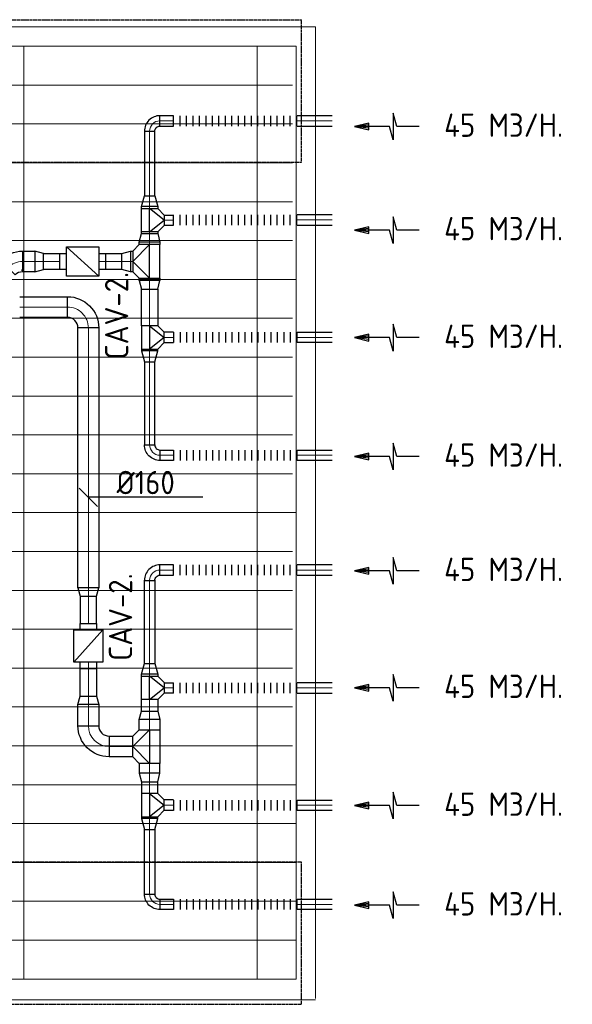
# Model space of a CAD drawing. Header units: millimetres. Extents: x -73785 to 23627, y 5976 to 52620.
# Tile 56 of 56: x -4920 to -656, y 43951 to 51551. Entities that reach past the tile are written whole.
import ezdxf

# ---------------------------------------------------------------- set-up
doc = ezdxf.new("R2010")
doc.units = ezdxf.units.MM
doc.linetypes.add('HIDDEN', pattern=[9.525, 6.35, -3.175])
for name, color, linetype in [('4plfd', 254, 'Continuous'), ('BALKEN', 7, 'Continuous'), ('WL570---_RETOUR', 100, 'Continuous'), ('WL570---_TOEVOER', 200, 'Continuous'), ('WM570---_RETOUR', 2, 'Continuous')]:
    doc.layers.add(name, color=color, linetype=linetype)
doc.layers.add('WL570---_BESTAAND-HARTLIJN', color=161, linetype='Continuous', lineweight=0)
doc.layers.add('WL570---_BESTAAND-TOEVOER', color=180, linetype='Continuous', lineweight=0)
doc.styles.add('MAATVOERING', font='ISO')

# ---------------------------------------------------------------- blocks, each defined once
blk = doc.blocks.new('Groep-45')
at = {"color": 8, "linetype": 'Continuous', "lineweight": 13}
for p, q in [((-10904.9, 49299.1), (-4181.9, 49299.1)), ((-10904.9, 48999.1), (-4181.9, 48999.1)), ((-10904.9, 48699.1), (-4181.9, 48699.1)), ((-10904.9, 48399.1), (-4181.9, 48399.1)), ((-10904.9, 48399.1), (-4181.9, 48399.1)), ((-10904.9, 48099.1), (-4181.9, 48099.1)), ((-10904.9, 47799.1), (-4181.9, 47799.1)), ((-10904.9, 47499.1), (-4181.9, 47499.1)), ((-10904.9, 47199.1), (-4181.9, 47199.1)), ((-10904.9, 46899.1), (-4181.9, 46899.1)), ((-10904.9, 46599.1), (-4181.9, 46599.1))]:
    blk.add_line(p, q, dxfattribs=at)
blk = doc.blocks.new('Groep-50')
at = {"color": 8, "linetype": 'Continuous', "lineweight": 13}
for p, q in [((-73304.9, 50349.1), (-4004.9, 50349.1)), ((-4004.9, 50349.1), (-4004.9, 42849.1)), ((-73154.9, 50199.1), (-4154.9, 50199.1)), ((-6254.9, 50199.1), (-6254.9, 42999.1)), ((-5954.9, 50199.1), (-4154.9, 50199.1)), ((-4454.9, 50199.1), (-4454.9, 42999.1)), ((-4154.9, 50199.1), (-4154.9, 42999.1)), ((-4154.9, 50199.1), (-4154.9, 42999.1)), ((-11437.9, 49899.1), (-4181.9, 49899.1)), ((-11437.9, 49599.1), (-4181.9, 49599.1)), ((-10904.9, 48399.1), (-4154.9, 48399.1)), ((-10904.9, 46599.1), (-4154.9, 46599.1)), ((-11437.9, 46299.1), (-4181.9, 46299.1)), ((-11437.9, 45999.1), (-4181.9, 45999.1)), ((-11437.9, 45699.1), (-4181.9, 45699.1)), ((-11437.9, 45399.1), (-4181.9, 45399.1)), ((-11437.9, 45099.1), (-4181.9, 45099.1)), ((-11882.7, 44799.1), (-4181.9, 44799.1)), ((-11654.9, 44499.1), (-4154.9, 44499.1)), ((-11654.9, 44199.1), (-4154.9, 44199.1)), ((-11654.9, 43899.1), (-4154.9, 43899.1)), ((-11654.9, 43599.1), (-4154.9, 43599.1)), ((-4154.9, 43299.1), (-11654.9, 43299.1)), ((-4154.9, 42999.1), (-36705.1, 42999.1)), ((-4004.9, 42838.3), (-36705.1, 42838.3))]:
    blk.add_line(p, q, dxfattribs=at)
at = {"color": 8}
blk.add_blockref('Groep-45', (0, 0), dxfattribs=at)
blk = doc.blocks.new('Block plafond 2e verd')
at = {"layer": '4plfd'}
blk.add_blockref('Groep-50', (73180, -19000), dxfattribs=at)
blk = doc.blocks.new('OBO16000090H')
blk.add_lwpolyline([(80, -160, 0.414214), (-160, 80), (-160, -80, -0.414214), (-80, -160)], format="xyb", close=True)
at = {"invisible_edges": 15}
for points in [[(-146.1, -81.2), (-118.3, 76.4), (-160, 80), (-160, -80)], [(-132.6, -84.8), (-77.9, 65.5), (-118.3, 76.4), (-146.1, -81.2)], [(-120, -90.7), (-40, 47.8), (-77.9, 65.5), (-132.6, -84.8)], [(-108.6, -98.7), (-5.7, 23.9), (-40, 47.8), (-120, -90.7)], [(-98.7, -108.6), (23.9, -5.7), (-5.7, 23.9), (-108.6, -98.7)], [(-90.7, -120), (47.8, -40), (23.9, -5.7), (-98.7, -108.6)], [(-84.8, -132.6), (65.5, -77.9), (47.8, -40), (-90.7, -120)], [(-81.2, -146.1), (76.4, -118.3), (65.5, -77.9), (-84.8, -132.6)], [(-80, -160), (80, -160), (76.4, -118.3), (-81.2, -146.1)]]:
    blk.add_3dface(points, dxfattribs=at)
at = {"layer": 'WL570---_BESTAAND-HARTLIJN'}
blk.add_arc((-160, -160), 160, 0, 90, dxfattribs=at)
blk = doc.blocks.new('OTS16016016000H')
at = {"layer": 'WL570---_RETOUR'}
blk.add_line((-130, 0), (130, 0), dxfattribs=at)
blk.add_lwpolyline([(-130, -80), (130, -80), (130, 80), (80, 130), (-80, 130), (-130, 80)], close=True, dxfattribs=at)
blk.add_lwpolyline([(-130, 0), (0, 130), (130, 0)], dxfattribs=at)
blk = doc.blocks.new('KARO')
for p, q in [((1, 0.5), (0, 0.5)), ((0, -0.5), (1, -0.5))]:
    blk.add_line(p, q)
at = {"invisible_edges": 15}
blk.add_3dface([(0, 0.5), (0, -0.5), (1, -0.5), (1, 0.5)], dxfattribs=at)
at = {"layer": 'WL570---_BESTAAND-HARTLIJN'}
blk.add_line((0, 0), (1, 0), dxfattribs=at)
blk = doc.blocks.new('OSV1601250650G')
blk.add_lwpolyline([(0, -80), (65.3, -62.5), (65.3, 62.5), (0, 80)], close=True)
at = {"layer": 'WL570---_BESTAAND-HARTLIJN'}
blk.add_line((0, 0), (65.3, 0), dxfattribs=at)
blk = doc.blocks.new('OBO8000090H')
blk.add_lwpolyline([(40, -80, 0.414214), (-80, 40), (-80, -40, -0.414214), (-40, -80)], format="xyb", close=True)
at = {"invisible_edges": 15}
for points in [[(-73.1, -40.6), (-59.2, 38.2), (-80, 40), (-80, -40)], [(-66.3, -42.4), (-39, 32.8), (-59.2, 38.2), (-73.1, -40.6)], [(-60, -45.4), (-20, 23.9), (-39, 32.8), (-66.3, -42.4)], [(-54.3, -49.4), (-2.9, 11.9), (-20, 23.9), (-60, -45.4)], [(-49.4, -54.3), (11.9, -2.9), (-2.9, 11.9), (-54.3, -49.4)], [(-45.4, -60), (23.9, -20), (11.9, -2.9), (-49.4, -54.3)], [(-42.4, -66.3), (32.8, -39), (23.9, -20), (-45.4, -60)], [(-40.6, -73.1), (38.2, -59.2), (32.8, -39), (-42.4, -66.3)], [(-40, -80), (40, -80), (38.2, -59.2), (-40.6, -73.1)]]:
    blk.add_3dface(points, dxfattribs=at)
at = {"layer": 'WL570---_BESTAAND-HARTLIJN'}
blk.add_arc((-80, -80), 80, 0, 90, dxfattribs=at)
blk = doc.blocks.new('OTS1251258000H')
at = {"layer": 'WL570---_RETOUR'}
blk.add_line((-90, 0), (90, 0), dxfattribs=at)
blk.add_lwpolyline([(-90, -62.5), (90, -62.5), (90, 62.5), (40, 112.5), (-40, 112.5), (-90, 62.5)], close=True, dxfattribs=at)
blk.add_lwpolyline([(-90, 0), (0, 112.5), (90, 0)], dxfattribs=at)
blk = doc.blocks.new('OSV125800830G')
blk.add_lwpolyline([(0, -62.5), (84, -40), (84, 40), (0, 62.5)], close=True)
at = {"layer": 'WL570---_BESTAAND-HARTLIJN'}
blk.add_line((0, 0), (84, 0), dxfattribs=at)
blk = doc.blocks.new('FLLINE80')
blk.add_line((0, -40), (0, 40))
blk = doc.blocks.new('OEX8000100000')
at = {"rotation": 180}
for p in [(50, 0), (100, 0), (150, 0), (200, 0), (250, 0), (300, 0), (350, 0), (400, 0), (450, 0), (500, 0), (550, 0), (600, 0), (650, 0), (700, 0), (750, 0), (800, 0), (850, 0), (900, 0), (950, 0), (1000, 0)]:
    blk.add_blockref('FLLINE80', p, dxfattribs=at)
blk = doc.blocks.new('AFZPIJL')
for points in [[(0, -10), (0, -6.52), (-2.06, -5.97), (2.06, -5.97), (0, -5.41), (0, 0)], [(-0.26, -2.22), (0, 0)], [(0.26, -2.22), (0, 0)]]:
    blk.add_lwpolyline(points)
blk.add_lwpolyline([(0.52, -2.22), (-0.52, -2.22), (0, 0)], close=True)
blk = doc.blocks.new('OBO16000045H')
blk.add_lwpolyline([(80, -66.3, 0.198912), (9.7, 103.4), (-103.4, -9.7, -0.198912), (-80, -66.3)], format="xyb", close=True)
at = {"invisible_edges": 15}
for points in [[(-98.7, -14.9), (23.9, 88), (9.7, 103.4), (-103.4, -9.7)], [(-94.5, -20.4), (36.6, 71.4), (23.9, 88), (-98.7, -14.9)], [(-90.7, -26.3), (47.8, 53.7), (36.6, 71.4), (-94.5, -20.4)], [(-87.5, -32.5), (57.5, 35.2), (47.8, 53.7), (-90.7, -26.3)], [(-84.8, -38.9), (65.5, 15.8), (57.5, 35.2), (-87.5, -32.5)], [(-82.7, -45.6), (71.8, -4.2), (65.5, 15.8), (-84.8, -38.9)], [(-81.2, -52.4), (76.4, -24.6), (71.8, -4.2), (-82.7, -45.6)], [(-80.3, -59.3), (79.1, -45.4), (76.4, -24.6), (-81.2, -52.4)], [(-80, -66.3), (80, -66.3), (79.1, -45.4), (-80.3, -59.3)]]:
    blk.add_3dface(points, dxfattribs=at)
at = {"layer": 'WL570---_BESTAAND-HARTLIJN'}
blk.add_arc((-160, -66.3), 160, 0, 45, dxfattribs=at)
blk = doc.blocks.new('VBX1251250012525000')
blk.add_lwpolyline([(50, -112.5), (300, -112.5), (300, 112.5), (50, 112.5)], close=True)
for points in [[(50, 62.5), (0, 62.5), (0, -62.5), (50, -62.5)], [(300, -62.5), (350, -62.5), (350, 62.5), (300, 62.5)]]:
    blk.add_lwpolyline(points)
at = {"layer": 'WL570---_BESTAAND-HARTLIJN'}
blk.add_line((300, 0), (350, 0), dxfattribs=at)
at = {"layer": 'WL570---_BESTAAND-TOEVOER'}
blk.add_line((50, -112.5), (300, 112.5), dxfattribs=at)
blk = doc.blocks.new('OSV1601250650K')
blk.add_lwpolyline([(-65.3, -80), (0, -62.5), (0, 62.5), (-65.3, 80)], close=True)
at = {"layer": 'WL570---_BESTAAND-HARTLIJN'}
blk.add_line((-65.3, 0), (0, 0), dxfattribs=at)
blk = doc.blocks.new('MVLINE')
blk.add_line((35.4, -35.4), (-35.4, 35.4))

msp = doc.modelspace()

# ---------------------------------------------------------------- linework, layer by layer
at = {"layer": 'BALKEN', "color": 2, "linetype": 'HIDDEN'}
for p, q in [((-71835, 51551.1), (-2746.7, 51551.1)), ((-2746.7, 50451.1), (-2746.7, 51551.1)), ((-71835, 50451.1), (-2746.7, 50451.1)), ((-53685.9, 45051.1), (-2746.7, 45051.1)), ((-2746.7, 43951.1), (-2746.7, 45051.1)), ((-53685.9, 43951.1), (-2746.7, 43951.1))]:
    msp.add_line(p, q, dxfattribs=at)
at = {"layer": 'WL570---_TOEVOER'}
msp.add_line((-4903.2, 49623.9), (-4903.2, 49611.9), dxfattribs=at)
at = {"layer": 'WM570---_RETOUR'}
msp.add_lwpolyline([(-3507.8, 47865.1), (-3819.6, 47865.1), (-4386.3, 47865.1)], dxfattribs=at)

# ---------------------------------------------------------------- block references
at = {"layer": 'WL570---_RETOUR'}
for name, p, rotation in [('OBO8000090H', (-3917.6, 50770.3), 90), ('OEX8000100000', (-2732.3, 50770.3), 180), ('OEX8000100000', (-2732.3, 50005.3), 180), ('OTS16016016000H', (-3917.6, 49685.6), 90), ('OSV1601250650G', (-3917.6, 49536.8), 270), ('OTS1251258000H', (-3917.6, 49098.9), 270), ('OSV125800830G', (-3917.6, 48994.3), 270), ('OBO8000090H', (-3917.6, 47303.4), 90), ('OEX8000100000', (-2732.3, 47303.4), 180), ('OSV1601250650K', (-4390.6, 47101.5), 270), ('OEX8000100000', (-2732.3, 46393.6), 180), ('OSV1601250650G', (-3917.6, 45734.6), 270), ('OTS1251258000H', (-3917.6, 45489.2), 270), ('OSV125800830G', (-3917.6, 45384.6), 270)]:
    msp.add_blockref(name, p, dxfattribs=dict(at, rotation=rotation))
for name, p, xscale, yscale, zscale, rotation in [('KARO', (-3732.9, 50770.3), 104.6717615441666, 80, 80, 180), ('KARO', (-2508.9, 50770.3), 270.6940397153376, 80, 80, 180), ('AFZPIJL', (-2336.7, 50726.1), -50, 50, 50, 90), ('KARO', (-3917.6, 50690.3), 498.312785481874, 80, 80, 270), ('KARO', (-3917.6, 50093.5), -14.56646699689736, 125, 125, 270), ('KARO', (-2508.9, 50005.3), 270.6940397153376, 80, 80, 180), ('AFZPIJL', (-2336.7, 49927.5), -50, 50, 50, 90), ('KARO', (-3917.6, 49913.5), -14.38825575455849, 125, 125, 90), ('KARO', (-3917.6, 49834.3), -18.61592130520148, 160, 160, 90.0000000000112), ('KARO', (-4898.2, 49684.6), -95.50400958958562, 160, 160, 180), ('KARO', (-4259.1, 49684.6), -126.9871434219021, 125, 125, 180), ('KARO', (-3917.6, 49536.8), -18.89721792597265, 160, 160, 270), ('KARO', (-3917.6, 49188.9), -283.3969514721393, 125, 125, 270), ('KARO', (-4390.6, 49172.8), -2006.212791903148, 160, 160, 90.00000000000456), ('AFZPIJL', (-2336.7, 49096.8), -50, 50, 50, 90), ('KARO', (-3732.9, 49099.2), 72.22950757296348, 80, 80, 180), ('KARO', (-3917.6, 49008.9), 14.56646699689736, 125, 125, 270), ('KARO', (-3917.6, 48268.6), 641.4805336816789, 80, 80, 90), ('AFZPIJL', (-2336.7, 48179.6), -50, 50, 50, 90), ('AFZPIJL', (-2336.7, 47297.3), -50, 50, 50, 90), ('KARO', (-3732.9, 47303.4), 104.6717615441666, 80, 80, 180), ('KARO', (-2508.9, 47303.4), 270.6940397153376, 80, 80, 180), ('KARO', (-3917.6, 47224.1), -641.4805336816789, 80, 80, 90), ('KARO', (-4390.6, 47101.5), 210.0606510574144, 125, 125, 270), ('KARO', (-4390.6, 46330.7), -210.0606510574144, 125, 125, 270), ('KARO', (-3917.6, 46483.9), -14.56646699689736, 125, 125, 270), ('AFZPIJL', (-2336.7, 46394.6), -50, 50, 50, 90), ('KARO', (-2508.9, 46393.6), 270.6940397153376, 80, 80, 180), ('KARO', (-3917.6, 46303.9), -90.13055144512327, 125, 125, 90), ('KARO', (-4390.6, 46101.5), -164.7551327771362, 160, 160, 270.000000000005), ('KARO', (-3917.6, 46070.5), -77.92349494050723, 160, 160, 270.0000000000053), ('KARO', (-4230.6, 45941.5), -183.015599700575, 160, 160, 180), ('KARO', (-3917.6, 45812.6), 77.92349494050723, 160, 160, 269.9999999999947), ('KARO', (-3917.6, 45579.2), 90.13055144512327, 125, 125, 90), ('KARO', (-3732.9, 45489.5), 72.22950757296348, 80, 80, 180), ('AFZPIJL', (-2336.7, 45484.9), -50, 50, 50, 90), ('KARO', (-3917.6, 45399.2), 14.56646699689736, 125, 125, 270), ('KARO', (-3917.6, 44802.4), -498.312785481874, 80, 80, 270), ('AFZPIJL', (-2336.7, 44715.6), -50, 50, 50, 90)]:
    msp.add_blockref(name, p, dxfattribs=dict(at, xscale=xscale, yscale=yscale, zscale=zscale, rotation=rotation))
at = {"layer": 'WL570---_RETOUR', "xscale": -1}
for name, p, rotation in [('OSV125800830G', (-3917.6, 50108.1), 270), ('OTS1251258000H', (-3917.6, 50003.5), 270), ('OSV1601250650G', (-3917.6, 49834.3), 270), ('OBO16000045H', (-4964.5, 49684.6), 315.0000000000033), ('VBX1251250012525000', (-4609.4, 49684.6), 180), ('OBO16000090H', (-4390.6, 49332.8), 270.0000000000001), ('OBO8000090H', (-3917.6, 48189.3), 90), ('VBX1251250012525000', (-4390.6, 46891.1), 90), ('OSV125800830G', (-3917.6, 46498.4), 270), ('OTS1251258000H', (-3917.6, 46393.9), 270), ('OSV1601250650K', (-4390.6, 46330.7), 270), ('OSV1601250650G', (-3917.6, 46148.4), 270), ('OBO16000090H', (-4390.6, 45941.5), 90.00000000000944), ('OTS16016016000H', (-3917.6, 45940.5), 90), ('OBO8000090H', (-3917.6, 44722.4), 90)]:
    msp.add_blockref(name, p, dxfattribs=dict(at, rotation=rotation))
at = {"layer": 'WL570---_RETOUR'}
for p, xscale, yscale, zscale in [((-3732.9, 50003.2), -72.22950757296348, 80, 80), ((-4609.7, 49684.6), -127.6388484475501, 125, 125), ((-4047.6, 49684.6), -18.66941092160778, 160, 160), ((-4550.6, 49332.8), -369.6542362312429, 160, 160), ((-2508.9, 49099.2), -270.6940397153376, 80, 80), ((-3732.9, 48189.3), -104.6717615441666, 80, 80), ((-2508.9, 48189.3), -270.6940397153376, 80, 80), ((-3732.9, 46393.6), -72.22950757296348, 80, 80), ((-2508.9, 45487.5), -270.6940397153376, 80, 80), ((-3732.9, 44722.4), -104.6717615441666, 80, 80), ((-2508.9, 44722.4), -270.6940397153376, 80, 80)]:
    msp.add_blockref('KARO', p, dxfattribs=dict(at, xscale=xscale, yscale=yscale, zscale=zscale))
msp.add_blockref('OSV1601250650G', (-4802.6, 49684.6), dxfattribs=at)
at = {"layer": 'WL570---_RETOUR', "xscale": -1}
for name, p in [('OSV1601250650G', (-4066.3, 49684.6)), ('OEX8000100000', (-2732.3, 49099.2)), ('OEX8000100000', (-2732.3, 48189.3)), ('OEX8000100000', (-2732.3, 45487.5)), ('OEX8000100000', (-2732.3, 44722.4))]:
    msp.add_blockref(name, p, dxfattribs=at)
at = {"layer": 'WM570---_RETOUR'}
msp.add_blockref('Block plafond 2e verd', (-71812.3, 20147.2), dxfattribs=at)
at = {"layer": 'WM570---_RETOUR', "xscale": -2, "yscale": 2, "zscale": 2, "rotation": 270.0000000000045}
msp.add_blockref('MVLINE', (-4390.6, 47865.1), dxfattribs=at)

# ---------------------------------------------------------------- texts
at = {"layer": 'WM570---_RETOUR', "style": 'MAATVOERING'}
for s, p in [('45 M3/H.', (-1644.4, 50646.9)), ('45 M3/H.', (-1644.4, 49848.3)), ('45 M3/H.', (-1644.4, 49017.6)), ('45 M3/H.', (-1644.4, 48100.4)), ('%%c160', (-4172.5, 47888.5)), ('45 M3/H.', (-1644.4, 47218.1)), ('45 M3/H.', (-1644.4, 46315.4)), ('45 M3/H.', (-1644.4, 45405.7)), ('45 M3/H.', (-1644.4, 44636.4))]:
    msp.add_text(s, height=180, dxfattribs=at).set_placement(p)
for p in [(-4082.1, 48929.4), (-4052.1, 46602.9)]:
    msp.add_text('CAV-2.', height=180, rotation=90, dxfattribs=at).set_placement(p)

doc.saveas('drawing.dxf')
